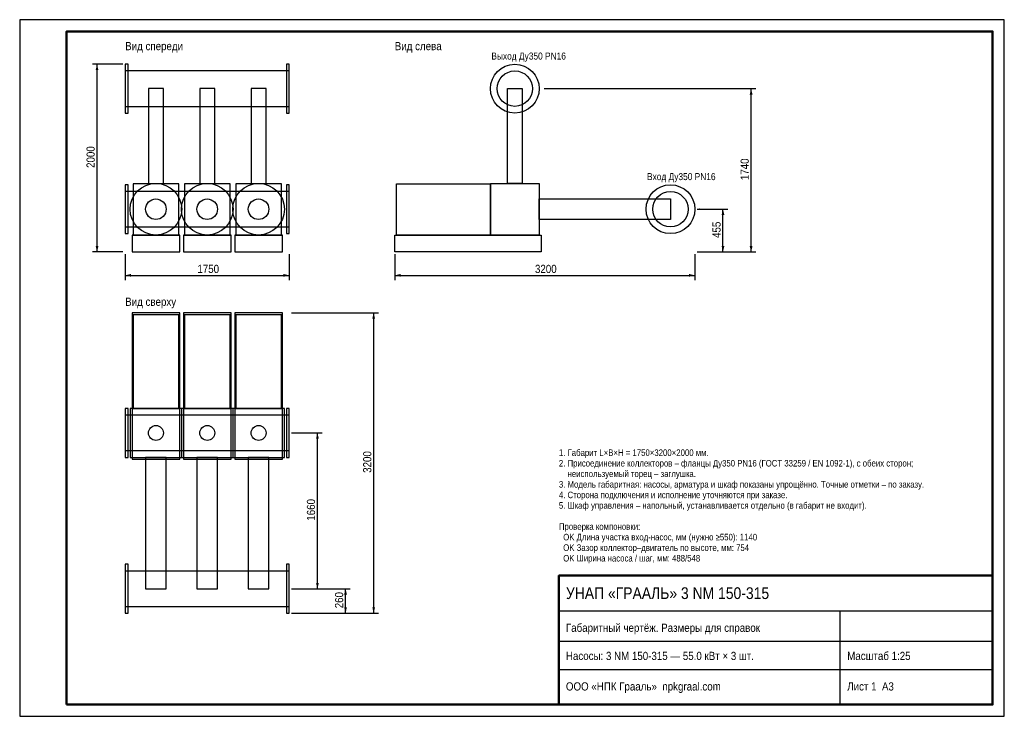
# Model space of a CAD drawing. Header units: millimetres. Extents: x 0 to 420, y 0 to 297.
import ezdxf

# ---------------------------------------------------------------- set-up
doc = ezdxf.new("R2010")
doc.units = ezdxf.units.MM
for name, color, linetype in [('AXIS', 5, 'Continuous'), ('CONTOUR', 7, 'Continuous'), ('DIM', 1, 'Continuous'), ('FRAME', 7, 'Continuous'), ('TEXT', 7, 'Continuous'), ('THIN', 8, 'Continuous')]:
    doc.layers.add(name, color=color, linetype=linetype)
doc.styles.add('GOST', font='arial.ttf')

msp = doc.modelspace()

# ---------------------------------------------------------------- linework, layer by layer
at = {"layer": 'AXIS'}
for p, q in [((223.68, 267.6), (290, 267.6)), ((290.08, 216.2), (290, 216.2))]:
    msp.add_line(p, q, dxfattribs=at)
at = {"layer": 'CONTOUR'}
for points in [[(45, 257.2), (46.2, 257.2), (46.2, 278), (45, 278)], [(113.8, 257.2), (115, 257.2), (115, 278), (113.8, 278)], [(45, 260.06), (115, 260.06), (115, 275.14), (45, 275.14)], [(54.92, 227.2), (61.28, 227.2), (61.28, 267.6), (54.92, 267.6)], [(76.82, 227.2), (83.18, 227.2), (83.18, 267.6), (76.82, 267.6)], [(98.72, 227.2), (105.08, 227.2), (105.08, 267.6), (98.72, 267.6)], [(214.38, 227.2), (208.02, 227.2), (208.02, 267.6), (214.38, 267.6)], [(214.38, 227.2), (208.02, 227.2), (208.02, 267.6), (214.38, 267.6)], [(214.38, 227.2), (208.02, 227.2), (208.02, 267.6), (214.38, 267.6)], [(48.35, 205.2), (67.85, 205.2), (67.85, 227.05), (48.35, 227.05)], [(70.25, 205.2), (89.75, 205.2), (89.75, 227.05), (70.25, 227.05)], [(92.15, 205.2), (111.65, 205.2), (111.65, 227.05), (92.15, 227.05)], [(200.8, 205.2), (160.8, 205.2), (160.8, 227.05), (200.8, 227.05)], [(200.8, 205.2), (160.8, 205.2), (160.8, 227.05), (200.8, 227.05)], [(200.8, 205.2), (160.8, 205.2), (160.8, 227.05), (200.8, 227.05)], [(221.6, 205.2), (200.8, 205.2), (200.8, 227.2), (221.6, 227.2)], [(221.6, 205.2), (200.8, 205.2), (200.8, 227.2), (221.6, 227.2)], [(221.6, 205.2), (200.8, 205.2), (200.8, 227.2), (221.6, 227.2)], [(45, 205.8), (46.2, 205.8), (46.2, 226.6), (45, 226.6)], [(45, 208.66), (115, 208.66), (115, 223.74), (45, 223.74)], [(113.8, 205.8), (115, 205.8), (115, 226.6), (113.8, 226.6)], [(277.6, 211.82), (221.6, 211.82), (221.6, 220.58), (277.6, 220.58)], [(277.6, 211.82), (221.6, 211.82), (221.6, 220.58), (277.6, 220.58)], [(277.6, 211.82), (221.6, 211.82), (221.6, 220.58), (277.6, 220.58)], [(47.95, 198), (68.25, 198), (68.25, 205.2), (47.95, 205.2)], [(69.85, 198), (90.15, 198), (90.15, 205.2), (69.85, 205.2)], [(91.75, 198), (112.05, 198), (112.05, 205.2), (91.75, 205.2)], [(222.4, 198), (160, 198), (160, 205.2), (222.4, 205.2)], [(222.4, 198), (160, 198), (160, 205.2), (222.4, 205.2)], [(222.4, 198), (160, 198), (160, 205.2), (222.4, 205.2)], [(47.95, 109.6), (68.25, 109.6), (68.25, 172), (47.95, 172)], [(48.35, 131.2), (67.85, 131.2), (67.85, 171.2), (48.35, 171.2)], [(69.85, 109.6), (90.15, 109.6), (90.15, 172), (69.85, 172)], [(70.25, 131.2), (89.75, 131.2), (89.75, 171.2), (70.25, 171.2)], [(91.75, 109.6), (112.05, 109.6), (112.05, 172), (91.75, 172)], [(92.15, 131.2), (111.65, 131.2), (111.65, 171.2), (92.15, 171.2)], [(45, 110.4), (46.2, 110.4), (46.2, 131.2), (45, 131.2)], [(47.1, 110.4), (69.1, 110.4), (69.1, 131.2), (47.1, 131.2)], [(69, 110.4), (91, 110.4), (91, 131.2), (69, 131.2)], [(90.9, 110.4), (112.9, 110.4), (112.9, 131.2), (90.9, 131.2)], [(113.8, 110.4), (115, 110.4), (115, 131.2), (113.8, 131.2)], [(45, 113.26), (115, 113.26), (115, 128.34), (45, 128.34)], [(53.72, 54.4), (62.48, 54.4), (62.48, 110.4), (53.72, 110.4)], [(75.62, 54.4), (84.38, 54.4), (84.38, 110.4), (75.62, 110.4)], [(97.52, 54.4), (106.28, 54.4), (106.28, 110.4), (97.52, 110.4)], [(45, 44), (46.2, 44), (46.2, 64.8), (45, 64.8)], [(113.8, 44), (115, 44), (115, 64.8), (113.8, 64.8)], [(45, 46.86), (115, 46.86), (115, 61.94), (45, 61.94)]]:
    msp.add_lwpolyline(points, close=True, dxfattribs=at)
for centre, radius in [((211.2, 267.6), 10.4), ((211.2, 267.6), 10.4), ((211.2, 267.6), 7.54), ((58.1, 216.2), 11), ((80, 216.2), 11), ((101.9, 216.2), 11), ((277.6, 216.2), 10.4), ((277.6, 216.2), 10.4), ((277.6, 216.2), 7.54), ((58.1, 216.2), 4.38), ((80, 216.2), 4.38), ((101.9, 216.2), 4.38), ((58.1, 120.8), 3.18), ((80, 120.8), 3.18), ((101.9, 120.8), 3.18)]:
    msp.add_circle(centre, radius, dxfattribs=at)
at = {"layer": 'DIM'}
for p, q in [((44, 278), (31, 278)), ((33, 198), (33, 278)), ((289, 267.6), (314, 267.6)), ((312, 198), (312, 267.6)), ((289, 216.2), (302, 216.2)), ((300, 198), (300, 216.2)), ((44, 198), (31, 198)), ((289, 198), (302, 198)), ((289, 198), (314, 198)), ((45, 197), (45, 186)), ((115, 197), (115, 186)), ((160, 197), (160, 186)), ((288, 197), (288, 186)), ((45, 188), (115, 188)), ((160, 188), (288, 188)), ((116, 172), (153, 172)), ((151, 44), (151, 172)), ((116, 120.8), (129, 120.8)), ((127, 54.4), (127, 120.8)), ((116, 54.4), (129, 54.4)), ((116, 54.4), (141, 54.4)), ((139, 44), (139, 54.4)), ((116, 44), (141, 44)), ((116, 44), (153, 44))]:
    msp.add_line(p, q, dxfattribs=at)
for points in [[(33, 278), (32.4, 275.5), (33.6, 275.5)], [(312, 267.6), (311.4, 265.1), (312.6, 265.1)], [(300, 216.2), (299.4, 213.7), (300.6, 213.7)], [(33, 198), (32.4, 200.5), (33.6, 200.5)], [(300, 198), (299.4, 200.5), (300.6, 200.5)], [(312, 198), (311.4, 200.5), (312.6, 200.5)], [(45, 188), (47.5, 188.6), (47.5, 187.4)], [(115, 188), (112.5, 188.6), (112.5, 187.4)], [(160, 188), (162.5, 188.6), (162.5, 187.4)], [(288, 188), (285.5, 188.6), (285.5, 187.4)], [(151, 172), (150.4, 169.5), (151.6, 169.5)], [(127, 120.8), (126.4, 118.3), (127.6, 118.3)], [(127, 54.4), (126.4, 56.9), (127.6, 56.9)], [(139, 54.4), (138.4, 51.9), (139.6, 51.9)], [(139, 44), (138.4, 46.5), (139.6, 46.5)], [(151, 44), (150.4, 46.5), (151.6, 46.5)]]:
    msp.add_solid(points, dxfattribs=at)
at = {"layer": 'FRAME'}
for p, q in [((230, 45), (415, 45)), ((350, 5), (350, 45)), ((230, 32), (415, 32)), ((230, 20), (415, 20))]:
    msp.add_line(p, q, dxfattribs=at)
at = {"layer": 'FRAME', "lineweight": 50}
for points in [[(20, 5), (415, 5), (415, 292), (20, 292)], [(230, 5), (415, 5), (415, 60), (230, 60)]]:
    msp.add_lwpolyline(points, close=True, dxfattribs=at)
at = {"layer": 'THIN'}
msp.add_lwpolyline([(0, 0), (420, 0), (420, 297), (0, 297)], close=True, dxfattribs=at)

# ---------------------------------------------------------------- texts
at = {"layer": 'DIM', "style": 'GOST', "width": 0.85}
for s, p in [('2000', (32, 233.8)), ('1740', (311, 228.6)), ('455', (299, 203.95)), ('3200', (150, 103.8)), ('1660', (126, 83.4)), ('260', (138, 46.05))]:
    msp.add_text(s, height=3.5, rotation=90, dxfattribs=at).set_placement(p)
for s, p in [('1750', (75.8, 189)), ('3200', (219.8, 189))]:
    msp.add_text(s, height=3.5, dxfattribs=at).set_placement(p)
at = {"layer": 'TEXT', "style": 'GOST', "width": 0.85}
for s, height, p in [('Вид спереди', 3.5, (45, 284)), ('Вид слева', 3.5, (160, 284)), ('Выход Ду350 PN16', 3, (201.2, 280)), ('Вход Ду350 PN16', 3, (267.6, 228.6)), ('Вид сверху', 3.5, (45, 175)), ('1. Габарит L×B×H = 1750×3200×2000 мм.', 2.8, (230, 111)), ('2. Присоединение коллекторов – фланцы Ду350 PN16 (ГОСТ 33259 / EN 1092-1), с обеих сторон;', 2.8, (230, 106.5)), ('    неиспользуемый торец – заглушка.', 2.8, (230, 102)), ('3. Модель габаритная: насосы, арматура и шкаф показаны упрощённо. Точные отметки – по заказу.', 2.8, (230, 97.5)), ('4. Сторона подключения и исполнение уточняются при заказе.', 2.8, (230, 93)), ('5. Шкаф управления – напольный, устанавливается отдельно (в габарит не входит).', 2.8, (230, 88.5)), ('Проверка компоновки:', 2.8, (230, 79.5)), ('  OK Длина участка вход-насос, мм (нужно ≥550): 1140', 2.8, (230, 75)), ('  OK Зазор коллектор–двигатель по высоте, мм: 754', 2.8, (230, 70.5)), ('  OK Ширина насоса / шаг, мм: 488/548', 2.8, (230, 66)), ('УНАП «ГРААЛЬ» 3 NM 150-315', 5, (233, 50)), ('Габаритный чертёж. Размеры для справок', 3.5, (233, 36)), ('Насосы: 3 NM 150-315 — 55.0 кВт × 3 шт.', 3.5, (233, 24)), ('Масштаб 1:25', 3.5, (353, 24)), ('ООО «НПК Грааль»  npkgraal.com', 3.5, (233, 11)), ('Лист 1  А3', 3.5, (353, 11))]:
    msp.add_text(s, height=height, dxfattribs=at).set_placement(p)

doc.saveas('drawing.dxf')
